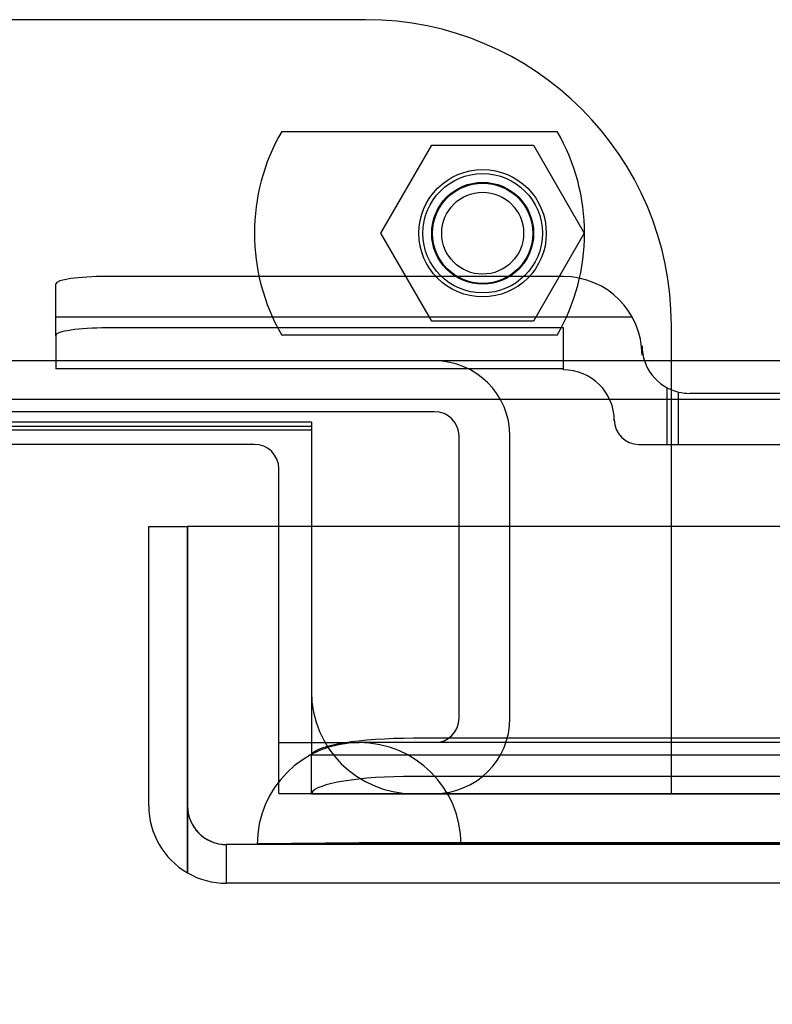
# Model space of a CAD drawing. Header units: inches. Extents: x 1 to 359, y -2 to 239.
# Tile 68 of 99: x 123.75 to 125.59, y 194.24 to 196.65. Entities that reach past the tile are written whole.
import ezdxf
from ezdxf.enums import TextEntityAlignment as Align
from ezdxf.lldxf.tags import DXFTag

# ---------------------------------------------------------------- set-up
doc = ezdxf.new("R2010")
doc.units = ezdxf.units.IN
doc.header["$MEASUREMENT"] = 0
for name, color, linetype in [('COM70098', 7, 'Continuous'), ('COM70220', 7, 'Continuous'), ('COM70739-9', 7, 'Continuous'), ('COM70838', 7, 'Continuous'), ('COM71196-6', 7, 'Continuous'), ('COM71302-1', 7, 'Continuous'), ('COM71303-1', 7, 'Continuous'), ('Default', 7, 'Continuous'), ('GSK87756', 7, 'Continuous'), ('NTS86070', 7, 'Continuous'), ('SCC180005', 7, 'Continuous')]:
    doc.layers.add(name, color=color, linetype=linetype)
doc.styles.add('SEACAD_Times_New_Roman', font='times.ttf')
tags = doc.linetypes.add('HIDDEN2', pattern=[0.1875, 0.125, -0.0625]).pattern_tags.tags
tags[6:7] = [DXFTag(74, 4), DXFTag(75, 0), DXFTag(340, '0'), DXFTag(46, 0.0), DXFTag(50, 0.0), DXFTag(44, 0.0), DXFTag(45, 0.0)]
tags[4:5] = [DXFTag(74, 4), DXFTag(75, 0), DXFTag(340, '0'), DXFTag(46, 0.0), DXFTag(50, 0.0), DXFTag(44, 0.0), DXFTag(45, 0.0)]
doc.dimstyles.new('HAMMOND_(STH_-_540x360)', dxfattribs={"dimtxt": 2, "dimasz": 2.5, "dimexe": 1, "dimexo": 1, "dimgap": 0.5, "dimtad": 0, "dimtih": 1, "dimtoh": 1, "dimzin": 0, "dimdsep": 46, "dimtxsty": 'SEACAD_Times_New_Roman', "dimblk1": '_SE_FILLED', "dimblk2": '_SE_FILLED', "dimsah": 1, "dimcen": 1, "dimadec": 0, "dimazin": 0, "dimtfac": 0.8, "dimtofl": 0, "dimtmove": 0, "dimatfit": 3, "dimfxl": 1, "dimtolj": 1, "dimtzin": 0, "dimarcsym": 0})

# ---------------------------------------------------------------- blocks, each defined once
blk = doc.blocks.new('SE3')
at = {"layer": 'COM70098', "color": 7, "linetype": 'HIDDEN2'}
for p, q in [((124.5954, 196.6539), (121.0954, 196.6539)), ((125.3454, 194.7549), (125.3454, 195.9039)), ((124.3824, 194.7549), (124.3824, 195.4099)), ((124.3824, 194.7549), (125.3454, 194.7549))]:
    blk.add_line(p, q, dxfattribs=at)
at = {"layer": 'COM70098', "color": 7, "linetype": 'Continuous'}
for p, q in [((124.3224, 195.6119), (121.3684, 195.6119)), ((124.3824, 195.4099), (124.3824, 195.5519))]:
    blk.add_line(p, q, dxfattribs=at)
at = {"layer": 'COM70098', "color": 7, "linetype": 'HIDDEN2'}
blk.add_circle((124.8824, 196.1299), 0.1562, dxfattribs=at)
blk.add_arc((124.5954, 195.9039), 0.75, 0, 90, dxfattribs=at)
at = {"layer": 'COM70098', "color": 7, "linetype": 'Continuous'}
blk.add_arc((124.3224, 195.5519), 0.06, 0, 90, dxfattribs=at)
at = {"layer": 'COM70220', "color": 7, "linetype": 'HIDDEN2'}
for p, q in [((124.8294, 194.8799), (124.5794, 194.8799)), ((145.2974, 194.8799), (124.8294, 194.8799)), ((124.5794, 194.6339), (124.3304, 194.6319)), ((124.3304, 194.6319), (124.3304, 194.6309)), ((124.8294, 194.6319), (124.3304, 194.6319)), ((124.8294, 194.6309), (124.3304, 194.6309)), ((124.8284, 194.6319), (124.5794, 194.6339)), ((124.8294, 194.6339), (124.5794, 194.6339)), ((124.8284, 194.6309), (124.8284, 194.6319)), ((145.2974, 194.6339), (124.8294, 194.6339)), ((145.2974, 194.6319), (124.8294, 194.6319)), ((145.2974, 194.6309), (124.8294, 194.6309))]:
    blk.add_line(p, q, dxfattribs=at)
blk.add_arc((124.5794, 194.6299), 0.25, 0, 180, dxfattribs=at)
at = {"layer": 'COM70739-9', "color": 7, "linetype": 'HIDDEN2'}
for p, q in [((124.7644, 195.6919), (120.9264, 195.6919)), ((124.8244, 194.9399), (124.8244, 195.6319)), ((124.9494, 194.9399), (124.9494, 195.6319)), ((124.3824, 194.8799), (124.5794, 194.8799))]:
    blk.add_line(p, q, dxfattribs=at)
for centre, radius, start, end in [((124.7644, 195.6319), 0.185, 0, 90), ((124.7644, 195.6319), 0.06, 0, 90), ((124.7644, 194.9399), 0.06, 270, 0), ((124.7644, 194.9399), 0.185, 270, 0)]:
    blk.add_arc(centre, radius, start, end, dxfattribs=at)
at = {"layer": 'COM70838', "color": 7, "linetype": 'HIDDEN2'}
for p, q in [((125.0804, 196.0238), (123.9604, 196.0238)), ((123.8354, 195.8793), (123.8354, 196.0057)), ((125.2495, 195.9238), (123.8354, 195.9238)), ((123.8354, 195.8793), (123.8354, 195.7975)), ((125.0804, 195.8975), (123.9604, 195.8975)), ((125.0804, 195.7949), (125.0804, 195.8975)), ((125.2734, 195.8539), (125.2734, 195.8308)), ((125.0804, 195.7975), (123.8354, 195.7975)), ((125.3354, 195.6119), (125.3354, 195.7507)), ((125.363, 195.6119), (125.363, 195.7402)), ((126.0764, 195.7369), (125.3904, 195.7369)), ((125.2054, 195.6699), (125.2054, 195.6719)), ((125.2654, 195.6119), (125.363, 195.6119)), ((125.363, 195.6119), (126.0764, 195.6119))]:
    blk.add_line(p, q, dxfattribs=at)
for centre, radius, start, end in [((125.0804, 195.8308), 0.193, 0, 90), ((125.3904, 195.8539), 0.117, 180, 256.4554), ((125.0804, 195.6699), 0.125, 0, 90), ((125.3904, 195.8539), 0.117, 256.4554, 270), ((125.2654, 195.6719), 0.06, 180, 270)]:
    blk.add_arc(centre, radius, start, end, dxfattribs=at)
for centre, major_axis, start_param, end_param in [((123.9604, 196.0057), (-0.125, 0), 4.712389, 6.283185), ((123.9604, 195.8793), (0.125, 0), 1.570796, 3.141593)]:
    blk.add_ellipse(centre, major_axis=major_axis, ratio=0.145455, start_param=start_param, end_param=end_param, dxfattribs=at)
at = {"layer": 'COM71196-6', "color": 7, "linetype": 'Continuous'}
for p, q in [((124.0634, 195.4099), (124.1584, 195.4099)), ((124.0634, 194.7249), (124.0634, 195.4099)), ((124.1584, 194.7249), (124.1584, 195.4099)), ((124.1585, 195.4099), (124.1585, 194.7249)), ((145.9683, 195.4099), (124.1585, 195.4099)), ((124.1584, 194.5604), (124.1584, 194.7249)), ((124.1585, 194.7249), (124.1585, 194.5604)), ((145.8734, 194.5349), (124.2534, 194.5349))]:
    blk.add_line(p, q, dxfattribs=at)
at = {"layer": 'COM71196-6', "color": 7, "linetype": 'HIDDEN2'}
for p, q in [((145.8734, 194.6299), (124.2534, 194.6299)), ((124.2534, 194.6299), (124.2534, 194.5349))]:
    blk.add_line(p, q, dxfattribs=at)
at = {"layer": 'COM71196-6', "color": 7, "linetype": 'Continuous'}
for start, end in [(180, 240), (240, 270)]:
    blk.add_arc((124.2534, 194.7249), 0.19, start, end, dxfattribs=at)
at = {"layer": 'COM71196-6', "color": 7, "linetype": 'HIDDEN2'}
blk.add_arc((124.2534, 194.7249), 0.095, 180, 270, dxfattribs=at)
blk.add_ellipse((124.2534, 194.7249), major_axis=(0, 0.095), ratio=0.999171, start_param=1.570796, end_param=3.141593, dxfattribs=at)
at = {"layer": 'COM71196-6', "color": 7, "linetype": 'Continuous'}
blk.add_ellipse((124.2534, 194.7249), major_axis=(0, 0.19), ratio=0.999171, start_param=2.617994, end_param=3.141593, dxfattribs=at)
at = {"layer": 'COM71302-1', "color": 7, "linetype": 'HIDDEN2'}
for p, q in [((146.7804, 195.8169), (98.9104, 195.8169)), ((124.4624, 195.4099), (124.4624, 194.8976)), ((124.4624, 194.8976), (124.4624, 194.8506)), ((145.5004, 194.8906), (124.7124, 194.8906)), ((124.4624, 194.7548), (124.4624, 194.8506)), ((124.4628, 194.8505), (124.4631, 194.8503)), ((124.4628, 194.8496), (145.5004, 194.8496)), ((145.5004, 194.7971), (124.7124, 194.7971)), ((124.4631, 194.7568), (124.4624, 194.7548)), ((124.4624, 194.7548), (124.4624, 194.7546)), ((124.4624, 194.7546), (145.5004, 194.7546))]:
    blk.add_line(p, q, dxfattribs=at)
at = {"layer": 'COM71302-1', "color": 7, "linetype": 'Continuous'}
for p, q in [((146.7804, 195.7219), (98.9104, 195.7219)), ((124.4624, 195.6556), (121.2284, 195.6556)), ((124.4624, 195.6556), (124.4624, 195.4099))]:
    blk.add_line(p, q, dxfattribs=at)
at = {"layer": 'COM71302-1', "color": 7, "linetype": 'HIDDEN2'}
for centre, major_axis, start_param, end_param in [((124.7124, 194.8472), (-0.25, 0), 4.712389, 6.211302), ((124.7124, 194.7537), (0.25, 0), 1.570796, 3.06971)]:
    blk.add_ellipse(centre, major_axis=major_axis, ratio=0.173648, start_param=start_param, end_param=end_param, dxfattribs=at)
at = {"layer": 'COM71303-1', "color": 7, "linetype": 'HIDDEN2'}
for p, q in [((124.4624, 195.6666), (121.2284, 195.6666)), ((124.4624, 195.6666), (124.4624, 195.6556)), ((124.4624, 195.6468), (121.2284, 195.6468)), ((125.3454, 194.7549), (145.5004, 194.7549))]:
    blk.add_line(p, q, dxfattribs=at)
blk.add_arc((124.7124, 195.0049), 0.25, 180, 270, dxfattribs=at)
at = {"layer": 'GSK87756', "color": 7, "linetype": 'HIDDEN2'}
blk.add_circle((124.8824, 196.1299), 0.125, dxfattribs=at)
at = {"layer": 'NTS86070', "color": 7, "linetype": 'HIDDEN2'}
for p, q in [((124.3894, 196.3799), (125.0654, 196.3799)), ((125.0654, 195.8799), (124.3894, 195.8799))]:
    blk.add_line(p, q, dxfattribs=at)
for radius in [0.1465, 0.125, 0.1005]:
    blk.add_circle((124.8824, 196.1299), radius, dxfattribs=at)
for centre, start, end in [((124.8224, 196.1299), 150, 210), ((124.6324, 196.1299), 330, 30)]:
    blk.add_arc(centre, 0.5, start, end, dxfattribs=at)
at = {"layer": 'SCC180005', "color": 7, "linetype": 'HIDDEN2'}
for p, q in [((124.633, 196.1299), (124.7577, 196.3459)), ((124.7577, 196.3459), (125.0071, 196.3459)), ((125.0071, 196.3459), (125.1318, 196.1299)), ((124.7577, 195.9139), (124.633, 196.1299)), ((125.1318, 196.1299), (125.0071, 195.9139)), ((125.0071, 195.9139), (124.7577, 195.9139))]:
    blk.add_line(p, q, dxfattribs=at)
blk.add_circle((124.8824, 196.1299), 0.123, dxfattribs=at)
blk = doc.blocks.new('DMBLK10')
at = {"layer": 'Default', "linetype": 'Continuous', "transparency": 16777216}
for points in [[(126.5634, 187.876), (126.5634, 188.7094), (124.0634, 188.2927)], [(143.5634, 187.876), (146.0634, 188.2927), (143.5634, 188.7094)]]:
    blk.add_hatch(color=7, dxfattribs=at).paths.add_polyline_path(points)
at = {"layer": 'Default', "color": 7, "linetype": 'Continuous', "transparency": 16777216}
for p, q in [((124.0634, 193.7249), (124.0634, 187.2927)), ((146.0634, 193.7249), (146.0634, 187.2927)), ((130.1691, 188.2927), (124.0634, 188.2927)), ((146.0634, 188.2927), (139.9577, 188.2927))]:
    blk.add_line(p, q, dxfattribs=at)
at = {"layer": 'Default', "color": 7, "linetype": 'Continuous', "transparency": 16777216, "style": 'SEACAD_Times_New_Roman'}
for s, p in [('22.00', (131.6511, 189.2927)), ('DOOR', (130.8691, 186.2927))]:
    blk.add_text(s, height=2, dxfattribs=at).set_placement(p, align=Align.TOP_LEFT)
blk = doc.blocks.new('_SE_FILLED')
at = {"color": 0}
blk.add_line((0, 0), (-1, 0), dxfattribs=at)
blk.add_solid([(0, 0), (-1, -0.1665), (-1, 0.1665), (0, 0)], dxfattribs=at)

msp = doc.modelspace()

# ---------------------------------------------------------------- block references
at = {"layer": 'Default'}
msp.add_blockref('SE3', (0, 0), dxfattribs=at)

# ---------------------------------------------------------------- dimensions: what is measured, and where the dimension line sits
at = {"layer": 'Default', "color": 7, "linetype": 'Continuous'}
dim = msp.add_linear_dim(base=(124.0634, 188.2927), p1=(146.0634, 194.7249), p2=(124.0634, 194.7249), text='\\A1;<>\\PDOOR', dimstyle='HAMMOND_(STH_-_540x360)', dxfattribs=at)
dim.commit()
dim.dimension.update_dxf_attribs({"geometry": 'DMBLK10', "text_midpoint": (135.0634, 188.2927), "dimtype": 160})

doc.saveas('drawing.dxf')
